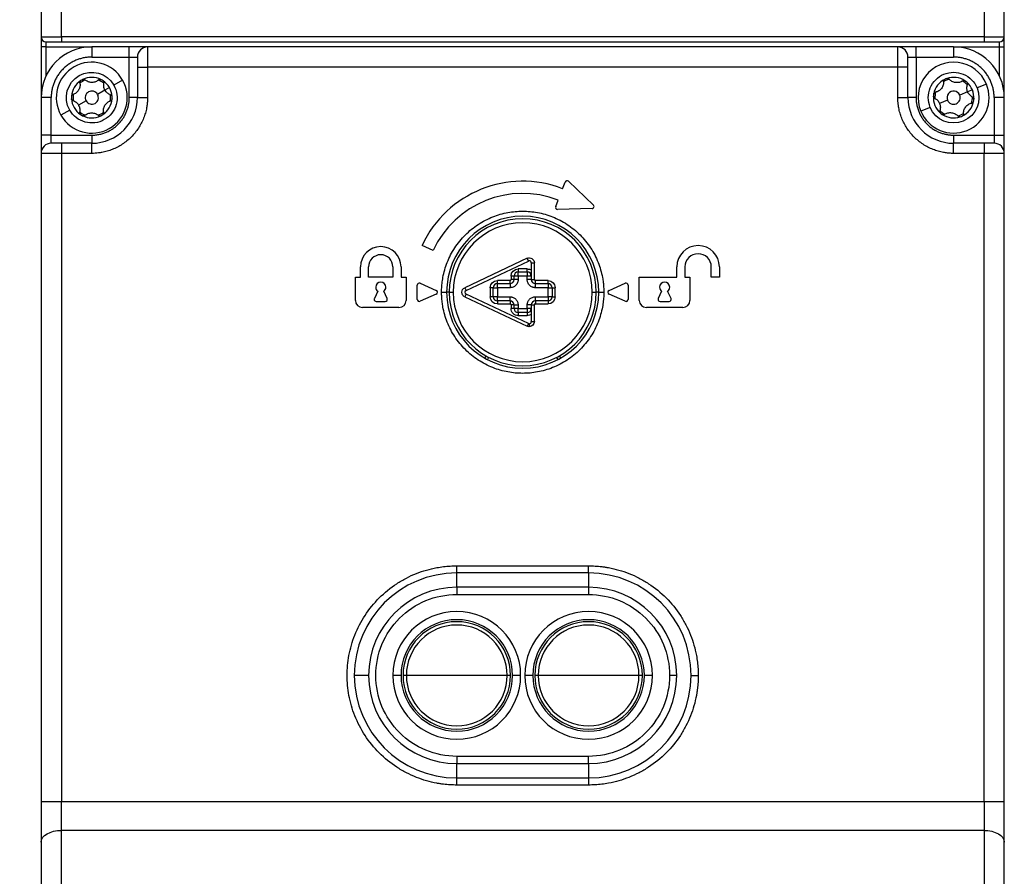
# Model space of a CAD drawing. Header units: millimetres. Extents: x 16 to 683, y 16 to 524.
# Tile 8 of 38: x 101 to 198, y 184 to 269. Entities that reach past the tile are written whole.
import ezdxf

# ---------------------------------------------------------------- set-up
doc = ezdxf.new("R2010")
doc.units = ezdxf.units.MM
doc.header["$LTSCALE"] = 2.5
doc.layers.add('DIMENSIONS', color=140, linetype='Continuous', lineweight=25)
doc.styles.add('SLDTEXTSTYLE0', font='TXT', dxfattribs={"width": 0.7})
doc.dimstyles.new('SLDDIMSTYLE1', dxfattribs={"dimtxt": 5.39502, "dimasz": 8.255, "dimexe": 0, "dimexo": 0.0625, "dimgap": 1.348755, "dimtad": 0, "dimtih": 1, "dimtoh": 1, "dimrnd": 1e-09, "dimzin": 4, "dimdsep": 46, "dimtxsty": 'SLDTEXTSTYLE0', "dimsah": 1, "dimcen": 0.09, "dimadec": 0, "dimazin": 1, "dimtfac": 1, "dimtofl": 0, "dimtmove": 0, "dimatfit": 3, "dimfxl": 0, "dimfrac": 2, "dimtolj": 1, "dimtzin": 12, "dimarcsym": 0})
doc.dimstyles.new('SLDDIMSTYLE2', dxfattribs={"dimtxt": 5.39502, "dimasz": 8.255, "dimexe": 0, "dimexo": 0.0625, "dimgap": 1.348755, "dimtad": 0, "dimtih": 1, "dimtoh": 1, "dimrnd": 1e-09, "dimzin": 12, "dimdsep": 46, "dimtxsty": 'SLDTEXTSTYLE0', "dimsah": 1, "dimcen": 0.09, "dimadec": 0, "dimazin": 3, "dimtfac": 1, "dimtofl": 0, "dimtmove": 0, "dimatfit": 3, "dimfxl": 0, "dimfrac": 2, "dimtolj": 1, "dimtzin": 12, "dimarcsym": 0})

# ---------------------------------------------------------------- blocks, each defined once
blk = doc.blocks.new('_D_1')
at = {"layer": 'DIMENSIONS'}
for p, q in [((101.825, 303.107), (61.7, 303.107)), ((69.637, 303.107), (69.637, 228.984)), ((61.621, 219.201), (59.81, 219.201)), ((59.81, 219.201), (59.81, 210.627)), ((77.653, 219.201), (79.465, 219.201)), ((79.465, 219.201), (79.465, 210.627)), ((59.81, 210.627), (61.621, 210.627)), ((79.465, 210.627), (77.653, 210.627)), ((69.637, 108.107), (69.637, 209.419)), ((110.325, 108.107), (61.7, 108.107))]:
    blk.add_line(p, q, dxfattribs=at)
for points in [[(69.637, 303.107), (68.367, 294.852), (70.907, 294.852)], [(69.637, 108.107), (70.907, 116.362), (68.367, 116.362)]]:
    blk.add_solid(points, dxfattribs=at)
at = {"layer": 'DIMENSIONS', "char_height": 5.2917, "attachment_point": 1, "style": 'SLDTEXTSTYLE0'}
for s, insert in [('195.0', (59.377, 227.23)), ('7.68', (61.621, 217.448))]:
    blk.add_mtext(s, dxfattribs=dict(at, insert=insert))
blk = doc.blocks.new('_D_2')
at = {"layer": 'DIMENSIONS'}
for p, q in [((130.593, 304.607), (36.161, 304.607)), ((44.099, 304.607), (44.099, 228.984)), ((36.083, 219.201), (34.271, 219.201)), ((34.271, 219.201), (34.271, 210.627)), ((52.115, 219.201), (53.926, 219.201)), ((53.926, 219.201), (53.926, 210.627)), ((34.271, 210.627), (36.083, 210.627)), ((53.926, 210.627), (52.115, 210.627)), ((44.099, 98.107), (44.099, 209.419)), ((136.219, 98.107), (36.161, 98.107))]:
    blk.add_line(p, q, dxfattribs=at)
for points in [[(44.099, 304.607), (42.829, 296.352), (45.369, 296.352)], [(44.099, 98.107), (45.369, 106.362), (42.829, 106.362)]]:
    blk.add_solid(points, dxfattribs=at)
at = {"layer": 'DIMENSIONS', "char_height": 5.2917, "attachment_point": 1, "style": 'SLDTEXTSTYLE0'}
for s, insert in [('206.5', (33.839, 227.23)), ('8.13', (36.083, 217.448))]:
    blk.add_mtext(s, dxfattribs=dict(at, insert=insert))

msp = doc.modelspace()

# ---------------------------------------------------------------- linework, layer by layer
for p, q in [((103.000282, 271.606694), (103.000282, 267.106694)), ((105.000282, 267.106694), (105.000282, 271.606694)), ((196.000282, 271.606694), (196.000282, 267.106694)), ((198.000282, 267.106694), (198.000282, 271.606694)), ((103.000282, 267.106694), (105.000282, 267.106694)), ((105.000282, 267.106694), (105.000282, 266.606694)), ((196.000282, 267.106694), (105.000282, 267.106694)), ((196.000282, 267.106694), (196.000282, 266.606694)), ((196.000282, 267.106694), (198.000282, 267.106694)), ((103.500282, 266.106694), (103.000282, 266.106694)), ((103.000282, 266.106694), (103.000282, 261.106694)), ((103.500282, 266.106694), (103.500282, 266.606694)), ((103.500282, 266.106694), (108.000282, 266.106694)), ((103.500282, 263.286143), (103.500282, 266.106694)), ((105.000282, 266.606694), (196.000282, 266.606694)), ((108.000282, 266.106694), (108.000282, 265.106694)), ((111.700282, 266.106694), (108.000282, 266.106694)), ((111.700282, 265.106694), (111.700282, 266.106694)), ((113.500282, 266.106694), (113.500282, 264.106694)), ((187.500282, 266.106694), (113.500282, 266.106694)), ((187.500282, 264.106694), (187.500282, 266.106694)), ((189.300282, 265.106694), (189.300282, 266.106694)), ((193.000282, 266.106694), (189.300282, 266.106694)), ((193.000282, 266.106694), (193.000282, 265.106694)), ((193.000282, 266.106694), (197.500282, 266.106694)), ((197.500282, 266.606694), (197.500282, 266.106694)), ((197.500282, 266.106694), (198.000282, 266.106694)), ((197.500282, 266.106694), (197.500282, 263.286143)), ((198.000282, 261.106694), (198.000282, 266.106694)), ((108.000282, 265.106694), (111.700282, 265.106694)), ((111.700282, 265.106694), (112.500282, 265.106694)), ((111.700282, 261.106694), (111.700282, 265.106694)), ((188.500282, 265.106694), (189.300282, 265.106694)), ((189.300282, 265.106694), (189.300282, 261.106694)), ((189.300282, 265.106694), (193.000282, 265.106694)), ((112.500282, 264.106694), (112.500282, 261.106694)), ((112.500282, 264.106694), (113.500282, 264.106694)), ((113.500282, 264.106694), (113.500282, 261.106694)), ((187.500282, 264.106694), (113.500282, 264.106694)), ((187.500282, 261.106694), (187.500282, 264.106694)), ((188.500282, 264.106694), (187.500282, 264.106694)), ((188.500282, 261.106694), (188.500282, 264.106694)), ((111.042179, 262.837838), (110.173065, 262.343225)), ((196.23333, 262.447365), (195.309602, 262.064316)), ((109.303952, 261.848613), (108.565205, 261.428192)), ((109.738509, 262.095919), (109.303952, 261.848613)), ((194.385874, 261.681267), (193.600705, 261.355675)), ((194.847738, 261.872792), (194.385874, 261.681267)), ((104.000282, 261.106694), (103.000282, 261.106694)), ((103.000282, 261.106694), (103.000282, 257.406694)), ((104.000282, 257.406694), (104.000282, 261.106694)), ((107.435358, 260.785195), (106.696611, 260.364774)), ((112.500282, 261.106694), (111.700282, 261.106694)), ((112.500282, 261.106694), (113.500282, 261.106694)), ((187.500282, 261.106694), (188.500282, 261.106694)), ((189.300282, 261.106694), (188.500282, 261.106694)), ((192.399858, 260.857712), (191.61469, 260.53212)), ((197.000282, 261.106694), (197.000282, 257.406694)), ((198.000282, 261.106694), (197.000282, 261.106694)), ((198.000282, 257.406694), (198.000282, 261.106694)), ((105.827498, 259.870162), (104.958384, 259.375549)), ((190.690962, 260.149071), (189.767234, 259.766022)), ((104.000282, 257.406694), (103.000282, 257.406694)), ((104.000282, 256.606694), (104.000282, 257.406694)), ((104.000282, 257.406694), (108.000282, 257.406694)), ((108.000282, 257.406694), (108.000282, 256.606694)), ((193.000282, 257.406694), (193.000282, 256.606694)), ((193.000282, 257.406694), (197.000282, 257.406694)), ((197.000282, 257.406694), (197.000282, 256.606694)), ((197.000282, 257.406694), (198.000282, 257.406694)), ((105.000282, 256.606694), (105.000282, 255.606694)), ((108.000282, 256.606694), (105.000282, 256.606694)), ((108.000282, 255.606694), (108.000282, 256.606694)), ((196.000282, 256.606694), (193.000282, 256.606694)), ((193.000282, 255.606694), (193.000282, 256.606694)), ((196.000282, 256.606694), (196.000282, 255.606694)), ((105.000282, 255.606694), (103.000282, 255.606694)), ((103.000282, 255.606694), (103.000282, 191.683188)), ((105.000282, 255.606694), (105.000282, 191.683188)), ((108.000282, 255.606694), (105.000282, 255.606694)), ((196.000282, 255.606694), (193.000282, 255.606694)), ((196.000282, 191.683188), (196.000282, 255.606694)), ((198.000282, 255.606694), (196.000282, 255.606694)), ((198.000282, 191.683188), (198.000282, 255.606694)), ((154.436666, 252.124687), (154.688307, 252.777892)), ((155.012781, 252.850904), (157.474119, 250.509566)), ((153.75364, 250.351701), (154.005281, 251.004906)), ((157.34127, 250.164719), (153.945266, 250.079866)), ((141.663781, 246.027222), (140.576211, 246.534364)), ((150.937029, 245.258936), (144.787029, 242.358936)), ((144.914981, 242.087591), (151.064981, 244.987591)), ((151.064981, 244.987591), (150.937029, 245.258936)), ((151.350282, 244.806694), (151.350282, 243.156694)), ((151.350282, 244.806694), (151.650282, 244.806694)), ((151.650282, 243.156694), (151.650282, 244.806694)), ((134.500282, 243.406694), (134.500282, 244.406694)), ((135.300282, 243.406694), (135.300282, 244.406694)), ((137.700282, 244.406694), (137.700282, 243.406694)), ((138.500282, 244.406694), (138.500282, 243.406694)), ((150.950282, 244.206694), (150.050282, 244.206694)), ((150.050282, 244.206694), (150.050282, 243.906694)), ((150.050282, 243.906694), (150.950282, 243.906694)), ((150.050282, 243.506694), (150.050282, 243.906694)), ((150.950282, 243.906694), (150.950282, 244.206694)), ((150.950282, 243.906694), (150.950282, 243.506694)), ((165.700282, 243.406694), (165.700282, 244.406694)), ((166.500282, 244.406694), (166.500282, 243.406694)), ((169.100282, 243.406694), (169.100282, 244.406694)), ((169.900282, 244.406694), (169.900282, 243.406694)), ((134.000282, 241.106694), (134.000282, 243.406694)), ((134.000282, 243.406694), (134.500282, 243.406694)), ((137.700282, 243.406694), (135.300282, 243.406694)), ((138.500282, 243.406694), (139.000282, 243.406694)), ((139.000282, 243.406694), (139.000282, 241.106694)), ((140.380445, 242.789925), (141.980445, 242.089925)), ((149.250282, 243.056694), (148.000282, 243.056694)), ((148.000282, 242.756694), (148.000282, 243.056694)), ((149.250282, 242.756694), (149.250282, 243.056694)), ((149.350282, 243.506694), (149.350282, 243.156694)), ((149.650282, 243.506694), (149.350282, 243.506694)), ((149.650282, 243.156694), (149.350282, 243.156694)), ((149.650282, 243.156694), (149.650282, 243.506694)), ((150.050282, 243.506694), (149.650282, 243.506694)), ((150.050282, 243.156694), (149.650282, 243.156694)), ((150.050282, 243.506694), (150.050282, 243.156694)), ((150.950282, 243.506694), (150.050282, 243.506694)), ((150.950282, 243.156694), (150.950282, 243.506694)), ((151.350282, 243.506694), (150.950282, 243.506694)), ((151.350282, 243.156694), (150.950282, 243.156694)), ((151.350282, 243.156694), (151.650282, 243.156694)), ((153.000282, 243.056694), (151.750282, 243.056694)), ((151.750282, 242.756694), (151.750282, 243.056694)), ((153.000282, 242.756694), (153.000282, 243.056694)), ((159.020118, 242.089925), (160.620118, 242.789925)), ((162.000282, 243.406694), (165.700282, 243.406694)), ((162.000282, 241.106694), (162.000282, 243.406694)), ((166.500282, 243.406694), (167.000282, 243.406694)), ((167.000282, 243.406694), (167.000282, 241.106694)), ((169.900282, 243.406694), (169.100282, 243.406694)), ((136.20204, 242.005381), (135.86902, 241.291217)), ((137.131543, 241.291217), (136.798523, 242.005381)), ((140.100282, 241.206694), (140.100282, 242.606694)), ((142.500282, 241.906694), (143.000282, 241.906694)), ((143.250282, 241.906694), (143.000282, 241.906694)), ((143.250282, 241.906694), (143.650282, 241.906694)), ((144.787029, 242.358936), (144.914981, 242.087591)), ((147.300282, 242.356694), (147.300282, 241.456694)), ((147.600282, 242.356694), (147.300282, 242.356694)), ((147.600282, 241.456694), (147.600282, 242.356694)), ((147.600282, 242.356694), (148.000282, 242.356694)), ((148.000282, 242.756694), (149.250282, 242.756694)), ((148.000282, 242.356694), (148.000282, 242.756694)), ((149.250282, 242.356694), (148.000282, 242.356694)), ((148.000282, 242.356694), (148.000282, 241.456694)), ((149.250282, 242.756694), (149.250282, 242.356694)), ((151.750282, 242.756694), (153.000282, 242.756694)), ((151.750282, 242.356694), (151.750282, 242.756694)), ((153.000282, 242.356694), (151.750282, 242.356694)), ((153.000282, 242.756694), (153.000282, 242.356694)), ((153.000282, 241.456694), (153.000282, 242.356694)), ((153.000282, 242.356694), (153.400282, 242.356694)), ((153.400282, 242.356694), (153.400282, 241.456694)), ((153.400282, 242.356694), (153.700282, 242.356694)), ((153.700282, 241.456694), (153.700282, 242.356694)), ((157.350282, 241.906694), (157.750282, 241.906694)), ((158.000282, 241.906694), (157.750282, 241.906694)), ((158.000282, 241.906694), (158.500282, 241.906694)), ((160.900282, 242.606694), (160.900282, 241.206694)), ((164.20204, 242.005381), (163.86902, 241.291217)), ((165.131543, 241.291217), (164.798523, 242.005381)), ((136.050282, 241.006694), (136.950282, 241.006694)), ((141.980445, 241.723462), (140.380445, 241.023462)), ((144.914981, 241.725797), (144.787029, 241.454451)), ((144.787029, 241.454451), (150.937029, 238.554451)), ((151.064981, 238.825797), (144.914981, 241.725797)), ((147.600282, 241.456694), (147.300282, 241.456694)), ((148.000282, 241.456694), (147.600282, 241.456694)), ((148.000282, 241.056694), (148.000282, 241.456694)), ((148.000282, 241.456694), (149.250282, 241.456694)), ((149.250282, 241.056694), (148.000282, 241.056694)), ((148.000282, 241.056694), (148.000282, 240.756694)), ((149.250282, 241.056694), (149.250282, 241.456694)), ((149.250282, 241.056694), (149.250282, 240.756694)), ((151.750282, 241.056694), (151.750282, 241.456694)), ((151.750282, 241.456694), (153.000282, 241.456694)), ((151.750282, 241.056694), (151.750282, 240.756694)), ((153.000282, 241.056694), (151.750282, 241.056694)), ((153.000282, 241.456694), (153.000282, 241.056694)), ((153.400282, 241.456694), (153.000282, 241.456694)), ((153.000282, 241.056694), (153.000282, 240.756694)), ((153.400282, 241.456694), (153.700282, 241.456694)), ((160.620118, 241.023462), (159.020118, 241.723462)), ((164.050282, 241.006694), (164.950282, 241.006694)), ((138.300282, 240.406694), (134.700282, 240.406694)), ((148.000282, 240.756694), (149.250282, 240.756694)), ((149.350282, 240.656694), (149.350282, 240.306694)), ((149.650282, 240.656694), (149.350282, 240.656694)), ((149.650282, 240.306694), (149.350282, 240.306694)), ((149.650282, 240.306694), (149.650282, 240.656694)), ((149.650282, 240.656694), (150.050282, 240.656694)), ((150.050282, 240.306694), (149.650282, 240.306694)), ((150.050282, 240.656694), (150.050282, 240.306694)), ((150.050282, 239.906694), (150.050282, 240.306694)), ((150.050282, 240.306694), (150.950282, 240.306694)), ((150.950282, 239.906694), (150.050282, 239.906694)), ((150.050282, 239.906694), (150.050282, 239.606694)), ((151.350282, 240.656694), (150.950282, 240.656694)), ((150.950282, 240.306694), (150.950282, 240.656694)), ((151.350282, 240.306694), (150.950282, 240.306694)), ((150.950282, 240.306694), (150.950282, 239.906694)), ((150.950282, 239.906694), (150.950282, 239.606694)), ((151.350282, 240.656694), (151.350282, 239.006694)), ((151.350282, 240.656694), (151.650282, 240.656694)), ((151.650282, 239.006694), (151.650282, 240.656694)), ((151.750282, 240.756694), (153.000282, 240.756694)), ((166.300282, 240.406694), (162.700282, 240.406694)), ((150.050282, 239.606694), (150.950282, 239.606694)), ((151.350282, 239.006694), (151.650282, 239.006694)), ((151.064981, 238.825797), (150.937029, 238.554451)), ((151.150282, 238.806694), (151.150282, 238.506694)), ((146.875282, 235.628009), (146.750282, 235.411503)), ((147.138194, 235.483387), (147.01309, 235.266701)), ((153.987473, 235.266701), (153.862369, 235.483387)), ((154.250282, 235.411503), (154.125282, 235.628009)), ((144.000282, 214.2138), (144.000282, 214.920907)), ((144.000282, 214.920907), (157.000282, 214.920907)), ((157.000282, 214.2138), (157.000282, 214.920907)), ((144.000282, 212.799587), (144.000282, 214.2138)), ((157.000282, 214.2138), (144.000282, 214.2138)), ((157.000282, 214.2138), (157.000282, 212.799587)), ((157.000282, 212.799587), (144.000282, 212.799587)), ((144.000282, 212.799587), (144.000282, 212.09248)), ((157.000282, 212.799587), (157.000282, 212.09248)), ((144.000282, 212.09248), (157.000282, 212.09248)), ((135.307388, 204.106694), (133.893175, 204.106694)), ((138.500282, 204.106694), (137.700282, 204.106694)), ((139.029402, 204.106694), (138.700282, 204.106694)), ((144.000282, 204.106694), (139.029402, 204.106694)), ((148.971161, 204.106694), (144.000282, 204.106694)), ((149.300282, 204.106694), (148.971161, 204.106694)), ((150.300282, 204.106694), (149.500282, 204.106694)), ((151.500282, 204.106694), (150.700282, 204.106694)), ((152.029402, 204.106694), (151.700282, 204.106694)), ((157.000282, 204.106694), (152.029402, 204.106694)), ((161.971161, 204.106694), (157.000282, 204.106694)), ((162.300282, 204.106694), (161.971161, 204.106694)), ((163.300282, 204.106694), (162.500282, 204.106694)), ((165.693175, 204.106694), (164.986068, 204.106694)), ((167.107388, 204.106694), (167.814495, 204.106694)), ((157.000282, 196.120907), (144.000282, 196.120907)), ((144.000282, 196.120907), (144.000282, 195.4138)), ((144.000282, 195.4138), (157.000282, 195.4138)), ((144.000282, 193.999587), (144.000282, 195.4138)), ((157.000282, 195.4138), (157.000282, 196.120907)), ((157.000282, 195.4138), (157.000282, 193.999587)), ((144.000282, 193.999587), (157.000282, 193.999587)), ((144.000282, 193.29248), (144.000282, 193.999587)), ((157.000282, 193.29248), (144.000282, 193.29248)), ((157.000282, 193.999587), (157.000282, 193.29248)), ((103.000282, 191.683188), (105.000282, 191.683188)), ((105.000282, 188.815305), (105.000282, 191.683188)), ((105.000282, 191.683188), (196.000282, 191.683188)), ((196.000282, 191.683188), (196.000282, 188.815305)), ((196.000282, 191.683188), (198.000282, 191.683188)), ((105.000282, 180.686972), (105.000282, 188.815305)), ((196.000282, 188.815305), (105.000282, 188.815305)), ((196.000282, 188.815305), (196.000282, 180.686972)), ((103.000282, 187.668152), (103.000282, 179.539819)), ((198.000282, 179.539819), (198.000282, 187.668152))]:
    msp.add_line(p, q)
at = {"flags": 128}
for points in [[(103.000282, 187.668152), (103.038711, 187.891951), (103.152523, 188.107149), (103.337342, 188.305476), (103.586068, 188.479312), (103.889141, 188.621975), (104.234915, 188.727984), (104.610101, 188.793263), (105.000282, 188.815305)], [(196.000282, 188.815305), (196.390462, 188.793263), (196.765649, 188.727984), (197.111422, 188.621975), (197.414495, 188.479312), (197.663221, 188.305476), (197.848041, 188.107149), (197.961852, 187.891951), (198.000282, 187.668152)]]:
    msp.add_lwpolyline(points, dxfattribs=at)
for centre, radius, start, end in [((103.500282, 267.106694), 0.5, 180, 270), ((197.500282, 267.106694), 0.5, 270, 0), ((108.000282, 261.106694), 5, 90, 180), ((113.500282, 265.106694), 1, 90, 180), ((187.500282, 265.106694), 1, 0, 90), ((193.000282, 261.106694), 5, 0, 90), ((108.000282, 261.106694), 3.5, 29.64421828, 209.64421828), ((193.000282, 261.106694), 3.5, 22.52267359, 202.52267359), ((108.000282, 261.106694), 3.5, 209.64421828, 29.64421828), ((108.000282, 261.106694), 2, 123.08137766, 176.20705891), ((108.000282, 261.106694), 1.85, 109.99722518, 129.29121139), ((108.000282, 261.106694), 2, 116.20705891, 123.08137766), ((108.000282, 261.106694), 2, 63.08137766, 116.20705891), ((108.000282, 261.106694), 1.85, 49.99722518, 69.29121139), ((108.000282, 261.106694), 2, 56.20705891, 63.08137766), ((108.000282, 261.106694), 2, 29.64421828, 56.20705891), ((193.000282, 261.106694), 3.5, 202.52267359, 22.52267359), ((193.000282, 261.106694), 2, 115.95983296, 169.08551421), ((193.000282, 261.106694), 1.85, 102.87568048, 122.16966669), ((193.000282, 261.106694), 2, 109.08551421, 115.95983296), ((193.000282, 261.106694), 2, 55.95983296, 109.08551421), ((193.000282, 261.106694), 1.85, 42.87568048, 62.16966669), ((193.000282, 261.106694), 2, 49.08551421, 55.95983296), ((193.000282, 261.106694), 2, 22.52267359, 49.08551421), ((108.000282, 261.106694), 2, 176.20705891, 183.08137766), ((108.000282, 261.106694), 1.85, 169.99722518, 189.29121139), ((108.000282, 261.106694), 0.65, 29.64421828, 209.64421828), ((108.000282, 261.106694), 0.65, 209.64421828, 29.64421828), ((108.000282, 261.106694), 2, 3.08137766, 29.64421828), ((108.000282, 261.106694), 1.85, 349.99722518, 9.29121139), ((193.000282, 261.106694), 2, 175.95983296, 229.08551421), ((193.000282, 261.106694), 2, 169.08551421, 175.95983296), ((193.000282, 261.106694), 1.85, 162.87568048, 182.16966669), ((193.000282, 261.106694), 0.65, 22.52267359, 202.52267359), ((193.000282, 261.106694), 0.65, 202.52267359, 22.52267359), ((193.000282, 261.106694), 2, 355.95983296, 22.52267359), ((108.000282, 261.106694), 2, 183.08137766, 236.20705891), ((108.000282, 261.106694), 4.5, 270, 0), ((108.000282, 261.106694), 2, 303.08137766, 356.20705891), ((108.000282, 261.106694), 2, 356.20705891, 3.08137766), ((193.000282, 261.106694), 4.5, 180, 270), ((193.000282, 261.106694), 2, 295.95983296, 349.08551421), ((193.000282, 261.106694), 1.85, 342.87568048, 2.16966669), ((193.000282, 261.106694), 2, 349.08551421, 355.95983296), ((108.000282, 261.106694), 1.85, 229.99722518, 249.29121139), ((108.000282, 261.106694), 2, 236.20705891, 243.08137766), ((108.000282, 261.106694), 2, 243.08137766, 296.20705891), ((108.000282, 261.106694), 1.85, 289.99722518, 309.29121139), ((108.000282, 261.106694), 2, 296.20705891, 303.08137766), ((193.000282, 261.106694), 1.85, 222.87568048, 242.16966669), ((193.000282, 261.106694), 2, 229.08551421, 235.95983296), ((193.000282, 261.106694), 2, 235.95983296, 289.08551421), ((193.000282, 261.106694), 1.85, 282.87568048, 302.16966669), ((193.000282, 261.106694), 2, 289.08551421, 295.95983296), ((104.000282, 255.606694), 1, 90, 180), ((197.000282, 255.606694), 1, 0, 90), ((150.500282, 241.906694), 10.95, 68.9312977, 155), ((154.874937, 252.705994), 0.2, 46.4312977, 158.9312977), ((150.500282, 241.906694), 9.75, 68.9312977, 155), ((153.94027, 250.279804), 0.2, 158.9312977, 271.4312977), ((157.336274, 250.364657), 0.2, 271.4312977, 0), ((157.336274, 250.364657), 0.2, 0, 46.4312977), ((150.500282, 241.906694), 7.5, 0, 180), ((150.500282, 241.906694), 7.25, 0, 180), ((150.500282, 241.906694), 6.85, 0, 180), ((136.500282, 244.406694), 2, 0, 180), ((167.800282, 244.406694), 2.1, 0, 180), ((167.800282, 244.406694), 1.3, 0, 180), ((136.500282, 244.406694), 1.2, 0, 180), ((151.150282, 244.806694), 0.2, 90, 115.24597356), ((151.150282, 244.806694), 0.2, 0, 90), ((150.050282, 243.506694), 0.4, 90, 180), ((150.950282, 243.506694), 0.4, 0, 90), ((136.500282, 242.406694), 0.5, 0, 180), ((140.300282, 242.606694), 0.2, 66.37062227, 180), ((149.250282, 243.156694), 0.4, 270, 0), ((151.750282, 243.156694), 0.4, 180, 270), ((160.700282, 242.606694), 0.2, 0, 113.62937773), ((164.500282, 242.406694), 0.5, 0, 180), ((136.500282, 242.406694), 0.5, 180, 233.38155975), ((136.500282, 242.406694), 0.5, 306.61844025, 0), ((141.900282, 241.906694), 0.2, 0, 66.37062227), ((141.900282, 241.906694), 0.2, 293.62937773, 0), ((150.500282, 241.906694), 7.5, 180, 0), ((150.500282, 241.906694), 7.25, 180, 0), ((150.500282, 241.906694), 6.85, 180, 0), ((145.000282, 241.906694), 0.2, 115.24597356, 244.75402644), ((148.000282, 242.356694), 0.4, 90, 180), ((153.000282, 242.356694), 0.4, 0, 90), ((159.100282, 241.906694), 0.2, 113.62937773, 246.37062227), ((164.500282, 242.406694), 0.5, 180, 233.38155975), ((164.500282, 242.406694), 0.5, 306.61844025, 0), ((134.700282, 241.106694), 0.7, 180, 270), ((136.050282, 241.206694), 0.2, 155, 180), ((136.050282, 241.206694), 0.2, 180, 270), ((136.950282, 241.206694), 0.2, 270, 25), ((138.300282, 241.106694), 0.7, 270, 0), ((140.300282, 241.206694), 0.2, 180, 293.62937773), ((148.000282, 241.456694), 0.4, 180, 270), ((149.250282, 240.656694), 0.4, 0, 90), ((151.750282, 240.656694), 0.4, 90, 180), ((153.000282, 241.456694), 0.4, 270, 0), ((160.700282, 241.206694), 0.2, 246.37062227, 0), ((162.700282, 241.106694), 0.7, 180, 270), ((164.050282, 241.206694), 0.2, 155, 180), ((164.050282, 241.206694), 0.2, 180, 270), ((164.950282, 241.206694), 0.2, 270, 25), ((166.300282, 241.106694), 0.7, 270, 0), ((150.050282, 240.306694), 0.4, 180, 270), ((150.950282, 240.306694), 0.4, 270, 0), ((151.150282, 239.006694), 0.2, 270, 0), ((151.150282, 239.006694), 0.2, 244.75402644, 270), ((144.000282, 204.106694), 10.107107, 90, 180), ((157.000282, 204.106694), 10.107107, 0, 90), ((144.000282, 204.106694), 8.692893, 90, 180), ((157.000282, 204.106694), 8.692893, 0, 90), ((144.000282, 204.106694), 6.3, 0, 180), ((157.000282, 204.106694), 6.3, 0, 180), ((144.000282, 204.106694), 5.5, 0, 180), ((144.000282, 204.106694), 5.3, 0, 180), ((144.000282, 204.106694), 4.970879, 0, 180), ((157.000282, 204.106694), 5.5, 0, 180), ((157.000282, 204.106694), 5.3, 0, 180), ((157.000282, 204.106694), 4.970879, 0, 180), ((144.000282, 204.106694), 10.107107, 180, 270), ((144.000282, 204.106694), 8.692893, 180, 270), ((144.000282, 204.106694), 6.3, 180, 0), ((144.000282, 204.106694), 5.5, 180, 0), ((144.000282, 204.106694), 5.3, 180, 0), ((144.000282, 204.106694), 4.970879, 180, 0), ((157.000282, 204.106694), 6.3, 180, 0), ((157.000282, 204.106694), 5.5, 180, 0), ((157.000282, 204.106694), 5.3, 180, 0), ((157.000282, 204.106694), 4.970879, 180, 0), ((157.000282, 204.106694), 8.692893, 270, 0), ((157.000282, 204.106694), 10.107107, 270, 0)]:
    msp.add_arc(centre, radius, start, end)
for points in [[(103.000282, 267.106694), (103.000282, 267.106694), (103.000282, 266.658609), (103.000282, 266.106694)], [(198.000282, 266.106694), (198.000282, 266.658609), (198.000282, 267.106694), (198.000282, 267.106694)], [(103.500282, 266.606694), (103.500282, 266.606694), (104.172409, 266.606694), (105.000282, 266.606694)], [(189.300282, 266.106694), (188.306835, 266.106694), (187.500282, 266.106694), (187.500282, 266.106694)], [(196.000282, 266.606694), (196.828154, 266.606694), (197.500282, 266.606694), (197.500282, 266.606694)], [(112.500282, 265.106694), (112.500282, 265.106694), (112.500282, 264.658609), (112.500282, 264.106694)], [(188.500282, 264.106694), (188.500282, 264.658609), (188.500282, 265.106694), (188.500282, 265.106694)], [(109.112668, 262.7688), (109.138726, 262.75136), (109.160059, 262.728209), (109.175252, 262.701512)], [(109.175252, 262.701512), (109.200602, 262.656968), (109.20701, 262.605927), (109.196702, 262.559362)], [(194.310145, 262.618069), (194.333841, 262.597534), (194.352138, 262.571917), (194.363905, 262.543542)], [(194.363905, 262.543542), (194.383536, 262.496199), (194.383568, 262.444757), (194.367566, 262.399829)], [(109.860244, 261.393414), (109.905674, 261.378451), (109.946063, 261.347075), (109.971502, 261.302374)], [(109.971502, 261.302374), (109.98669, 261.275686), (109.995705, 261.245506), (109.99739, 261.214202)], [(194.881441, 261.160614), (194.924665, 261.140134), (194.960853, 261.103993), (194.980554, 261.056483)], [(194.980554, 261.056483), (194.992316, 261.028118), (194.99752, 260.997054), (194.995311, 260.965782)], [(103.000282, 257.406694), (103.000282, 256.413247), (103.000282, 255.606694), (103.000282, 255.606694)], [(197.000282, 256.606694), (197.000282, 256.606694), (196.552197, 256.606694), (196.000282, 256.606694)], [(149.350282, 243.506694), (149.350282, 243.893034), (149.663941, 244.206694), (150.050282, 244.206694)], [(150.950282, 244.206694), (151.093306, 244.206694), (151.232908, 244.162878), (151.350282, 244.08115)], [(149.250282, 243.056694), (149.305473, 243.056694), (149.350282, 243.101502), (149.350282, 243.156694)], [(151.650282, 243.156694), (151.650282, 243.101502), (151.69509, 243.056694), (151.750282, 243.056694)], [(148.000282, 240.756694), (147.613941, 240.756694), (147.300282, 241.070353), (147.300282, 241.456694)], [(153.700282, 241.456694), (153.700282, 241.070353), (153.386622, 240.756694), (153.000282, 240.756694)], [(151.350282, 239.732237), (151.232908, 239.650509), (151.093306, 239.606694), (150.950282, 239.606694)], [(151.650282, 239.006694), (151.650282, 238.730736), (151.426239, 238.506694), (151.150282, 238.506694)], [(151.150282, 238.506694), (151.076548, 238.506694), (151.00372, 238.523003), (150.937029, 238.554451)], [(103.000282, 191.683188), (103.000282, 190.246682), (103.000282, 188.844869), (103.000282, 187.668152)], [(198.000282, 187.668152), (198.000282, 188.844869), (198.000282, 190.246682), (198.000282, 191.683188)]]:
    msp.add_open_spline(points, degree=3)
for points, knots in [([(113.500282, 266.106694), (113.500282, 266.106694), (113.31063, 266.106694), (112.635518, 266.106694), (112.177658, 266.106694), (111.700282, 266.106694)], [0, 0, 0, 0, 0.5, 0.5, 1, 1, 1, 1]), ([(108.000282, 265.106694), (107.936976, 265.105856), (107.810781, 265.104185), (107.622381, 265.090542), (107.435636, 265.068721), (107.250549, 265.037938), (107.067123, 264.998402), (106.885362, 264.950063), (106.705267, 264.892917), (106.460528, 264.802554), (106.157169, 264.664559), (105.805422, 264.458981), (105.473752, 264.217071), (105.166998, 263.940231), (104.890016, 263.633364), (104.648196, 263.301852), (104.44247, 262.949957), (104.278519, 262.589357), (104.152747, 262.223859), (104.065005, 261.857512), (104.010256, 261.484334), (104.003617, 261.232958), (104.000282, 261.106694)], [0, 0, 0, 0, 0.0302321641, 0.0602656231, 0.0901667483, 0.120002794, 0.149841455, 0.1797504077, 0.2097968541, 0.2400470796, 0.3043172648, 0.3686712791, 0.4343090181, 0.5000323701, 0.5656701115, 0.6313934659, 0.6956636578, 0.7600176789, 0.8202677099, 0.8799880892, 0.9397189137, 1, 1, 1, 1]), ([(197.000282, 261.106694), (196.999444, 261.169999), (196.997773, 261.296194), (196.98413, 261.484595), (196.962309, 261.67134), (196.931526, 261.856426), (196.89199, 262.039852), (196.843651, 262.221613), (196.786505, 262.401708), (196.696142, 262.646448), (196.558147, 262.949807), (196.352569, 263.301554), (196.110659, 263.633223), (195.833819, 263.939977), (195.526952, 264.216959), (195.19544, 264.458779), (194.843546, 264.664505), (194.482945, 264.828457), (194.117447, 264.954228), (193.7511, 265.04197), (193.377922, 265.096719), (193.126546, 265.103359), (193.000282, 265.106694)], [0, 0, 0, 0, 0.030232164, 0.060265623, 0.090166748, 0.120002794, 0.149841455, 0.179750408, 0.209796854, 0.24004708, 0.304317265, 0.368671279, 0.434309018, 0.50003237, 0.565670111, 0.631393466, 0.695663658, 0.760017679, 0.82026771, 0.879988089, 0.939718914, 1, 1, 1, 1]), ([(105.827498, 259.870162), (105.145037, 261.069354), (105.564558, 262.597017), (107.962942, 263.961938), (109.490605, 263.542417), (110.173065, 262.343225)], [0, 0, 0, 0, 0.5, 0.5, 1, 1, 1, 1]), ([(190.690962, 260.149071), (190.436991, 260.761523), (190.436719, 261.449835), (190.94369, 262.675141), (191.430207, 263.162044), (192.655112, 263.669984), (193.343423, 263.670256), (194.568729, 263.163286), (195.055632, 262.676769), (195.309602, 262.064316)], [0, 0, 0, 0, 0.25, 0.25, 0.5, 0.5, 0.75, 0.75, 1, 1, 1, 1]), ([(110.173065, 262.343225), (110.501005, 261.766984), (110.586608, 261.084016), (110.235455, 259.805311), (109.813055, 259.261849), (108.660572, 258.605971), (107.977604, 258.520367), (106.698899, 258.87152), (106.155437, 259.29392), (105.827498, 259.870162)], [0, 0, 0, 0, 0.25, 0.25, 0.5, 0.5, 0.75, 0.75, 1, 1, 1, 1]), ([(106.821994, 262.574108), (106.845916, 262.459307), (106.850085, 262.339846), (106.812814, 262.096992), (106.770232, 261.974754), (106.642453, 261.756162), (106.556801, 261.658988), (106.36284, 261.506997), (106.255949, 261.451818), (106.144024, 261.41649)], [0, 0, 0, 0, 0.25, 0.25, 0.5, 0.5, 0.75, 0.75, 1, 1, 1, 1]), ([(106.821994, 262.574108), (106.814203, 262.611494), (106.81718, 262.651593), (106.846583, 262.725715), (106.873499, 262.759605), (106.908622, 262.782486)], [0, 0, 0, 0, 0.5, 0.5, 1, 1, 1, 1]), ([(107.117049, 262.901101), (107.154596, 262.919583), (107.196738, 262.925513), (107.276502, 262.912896), (107.312309, 262.894924), (107.340444, 262.869158)], [0, 0, 0, 0, 0.5, 0.5, 1, 1, 1, 1]), ([(108.681956, 262.860828), (108.594496, 262.782711), (108.493124, 262.71937), (108.264172, 262.63022), (108.137019, 262.605978), (107.883824, 262.607341), (107.756843, 262.632931), (107.528234, 262.724912), (107.427002, 262.789892), (107.340444, 262.869158)], [0, 0, 0, 0, 0.25, 0.25, 0.5, 0.5, 0.75, 0.75, 1, 1, 1, 1]), ([(108.681956, 262.860828), (108.710438, 262.886268), (108.746652, 262.90374), (108.825547, 262.915336), (108.868354, 262.908972), (108.905731, 262.889994)], [0, 0, 0, 0, 0.5, 0.5, 1, 1, 1, 1]), ([(109.303952, 261.848613), (109.24029, 261.960477), (109.200064, 262.082026), (109.165794, 262.32421), (109.171366, 262.44491), (109.196702, 262.559362)], [0, 0, 0, 0, 0.5, 0.5, 1, 1, 1, 1]), ([(192.013006, 262.708865), (192.022511, 262.591984), (192.011838, 262.472928), (191.944747, 262.236569), (191.887339, 262.120552), (191.733446, 261.919488), (191.636408, 261.833682), (191.4251, 261.70691), (191.312192, 261.665408), (191.196751, 261.644229)], [0, 0, 0, 0, 0.25, 0.25, 0.5, 0.5, 0.75, 0.75, 1, 1, 1, 1]), ([(192.013006, 262.708865), (192.009911, 262.746929), (192.017835, 262.786349), (192.056201, 262.856255), (192.087111, 262.886546), (192.1248, 262.904896)], [0, 0, 0, 0, 0.5, 0.5, 1, 1, 1, 1]), ([(192.346324, 262.996757), (192.385872, 263.01044), (192.428424, 263.011101), (192.506009, 262.988692), (192.539311, 262.966419), (192.564036, 262.937364)], [0, 0, 0, 0, 0.5, 0.5, 1, 1, 1, 1]), ([(193.894165, 262.762785), (193.797696, 262.696113), (193.689253, 262.645828), (193.451015, 262.585751), (193.321838, 262.57746), (193.070764, 262.610202), (192.947935, 262.651337), (192.732494, 262.77095), (192.640098, 262.847979), (192.564036, 262.937364)], [0, 0, 0, 0, 0.25, 0.25, 0.5, 0.5, 0.75, 0.75, 1, 1, 1, 1]), ([(193.894165, 262.762785), (193.925581, 262.784498), (193.963683, 262.797345), (194.043406, 262.799072), (194.085094, 262.787449), (194.11983, 262.763984)], [0, 0, 0, 0, 0.5, 0.5, 1, 1, 1, 1]), ([(194.385874, 261.681267), (194.336571, 261.800161), (194.311725, 261.925759), (194.307744, 262.170324), (194.328236, 262.289401), (194.367566, 262.399829)], [0, 0, 0, 0, 0.5, 0.5, 1, 1, 1, 1]), ([(106.004662, 261.238995), (106.007431, 261.280753), (106.023366, 261.320214), (106.074175, 261.382983), (106.107642, 261.405007), (106.144024, 261.41649)], [0, 0, 0, 0, 0.5, 0.5, 1, 1, 1, 1]), ([(109.860244, 261.393414), (109.748918, 261.430079), (109.643431, 261.486158), (109.451818, 261.639749), (109.367642, 261.736699), (109.303952, 261.848613)], [0, 0, 0, 0, 0.5, 0.5, 1, 1, 1, 1]), ([(195.309602, 262.064316), (195.838128, 260.789768), (195.232453, 259.3259), (192.683356, 258.268847), (191.219488, 258.874523), (190.690962, 260.149071)], [0, 0, 0, 0, 0.5, 0.5, 1, 1, 1, 1]), ([(191.119123, 261.052774), (191.084611, 261.069125), (191.054434, 261.095697), (191.013077, 261.163876), (191.002298, 261.205791), (191.005252, 261.247605)], [0, 0, 0, 0, 0.5, 0.5, 1, 1, 1, 1]), ([(191.03646, 261.485381), (191.044384, 261.526473), (191.065088, 261.563654), (191.123287, 261.61964), (191.159227, 261.637344), (191.196751, 261.644229)], [0, 0, 0, 0, 0.5, 0.5, 1, 1, 1, 1]), ([(194.881441, 261.160614), (194.775519, 261.210798), (194.677799, 261.279522), (194.506706, 261.455683), (194.435198, 261.562321), (194.385874, 261.681267)], [0, 0, 0, 0, 0.5, 0.5, 1, 1, 1, 1]), ([(106.14032, 260.819974), (106.104047, 260.83192), (106.070809, 260.854547), (106.021318, 260.917072), (106.005427, 260.957327), (106.003173, 260.999185)], [0, 0, 0, 0, 0.5, 0.5, 1, 1, 1, 1]), ([(106.14032, 260.819974), (106.251645, 260.783308), (106.357132, 260.727229), (106.548745, 260.573638), (106.632921, 260.476688), (106.696611, 260.364774)], [0, 0, 0, 0, 0.5, 0.5, 1, 1, 1, 1]), ([(106.696611, 260.364774), (106.760273, 260.25291), (106.800499, 260.131361), (106.834769, 259.889177), (106.829197, 259.768478), (106.803861, 259.654025)], [0, 0, 0, 0, 0.5, 0.5, 1, 1, 1, 1]), ([(113.500282, 261.106694), (113.499576, 261.039538), (113.498167, 260.905348), (113.486732, 260.704422), (113.468466, 260.504129), (113.442701, 260.304464), (113.391564, 259.996715), (113.294555, 259.584536), (113.119765, 259.072175), (112.892287, 258.572389), (112.514473, 257.92562), (111.917182, 257.189793), (111.181492, 256.592613), (110.534744, 256.21477), (110.035128, 255.987333), (109.522602, 255.812493), (109.066937, 255.705121), (108.670062, 255.644362), (108.33583, 255.612559), (108.112214, 255.60865), (108.000282, 255.606694)], [0, 0, 0, 0, 0.023334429, 0.046626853, 0.069908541, 0.093210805, 0.116564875, 0.178298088, 0.240092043, 0.304399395, 0.368767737, 0.500005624, 0.631243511, 0.695550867, 0.759919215, 0.821652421, 0.883446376, 0.922308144, 0.961110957, 1, 1, 1, 1]), ([(108.000282, 257.406694), (108.067169, 257.407705), (108.200464, 257.409721), (108.399321, 257.426208), (108.596178, 257.452583), (108.791031, 257.489793), (108.983875, 257.53758), (109.174704, 257.596032), (109.416951, 257.684568), (109.705154, 257.815663), (110.030516, 258.005821), (110.337316, 258.22959), (110.621059, 258.485662), (110.877273, 258.769518), (111.100954, 259.076161), (111.291255, 259.401668), (111.442909, 259.735221), (111.559252, 260.073309), (111.640413, 260.412178), (111.691056, 260.75737), (111.697197, 260.989896), (111.700282, 261.106694)], [0, 0, 0, 0, 0.034531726, 0.068816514, 0.102953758, 0.13704414, 0.17118876, 0.205488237, 0.240041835, 0.304309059, 0.368666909, 0.434301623, 0.500028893, 0.56566361, 0.631390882, 0.695658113, 0.76001597, 0.820265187, 0.879985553, 0.939717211, 1, 1, 1, 1]), ([(109.178569, 259.639279), (109.154648, 259.75408), (109.150479, 259.873541), (109.187749, 260.116395), (109.230331, 260.238633), (109.35811, 260.457225), (109.443762, 260.554399), (109.637723, 260.70639), (109.744615, 260.761569), (109.856539, 260.796897)], [0, 0, 0, 0, 0.25, 0.25, 0.5, 0.5, 0.75, 0.75, 1, 1, 1, 1]), ([(109.995901, 260.974392), (109.993133, 260.932634), (109.977198, 260.893173), (109.926388, 260.830404), (109.892921, 260.808381), (109.856539, 260.796897)], [0, 0, 0, 0, 0.5, 0.5, 1, 1, 1, 1]), ([(193.000282, 255.606694), (192.933126, 255.607399), (192.798936, 255.608808), (192.59801, 255.620244), (192.397717, 255.638509), (192.198052, 255.664274), (191.890304, 255.715412), (191.478124, 255.81242), (190.965763, 255.98721), (190.465977, 256.214688), (189.819208, 256.592502), (189.083381, 257.189793), (188.486201, 257.925483), (188.108358, 258.572231), (187.880921, 259.071848), (187.706081, 259.584373), (187.598709, 260.040038), (187.53795, 260.436914), (187.506148, 260.771146), (187.502238, 260.994762), (187.500282, 261.106694)], [0, 0, 0, 0, 0.023334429, 0.046626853, 0.069908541, 0.093210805, 0.116564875, 0.178298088, 0.240092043, 0.304399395, 0.368767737, 0.500005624, 0.631243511, 0.695550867, 0.759919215, 0.821652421, 0.883446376, 0.922308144, 0.961110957, 1, 1, 1, 1]), ([(189.300282, 261.106694), (189.301293, 261.039807), (189.303309, 260.906511), (189.319796, 260.707654), (189.346171, 260.510797), (189.383382, 260.315944), (189.431168, 260.1231), (189.48962, 259.932271), (189.578156, 259.690024), (189.709252, 259.401821), (189.899409, 259.076459), (190.123178, 258.769659), (190.37925, 258.485916), (190.663106, 258.229702), (190.969749, 258.006022), (191.295257, 257.81572), (191.62881, 257.664067), (191.966897, 257.547723), (192.305766, 257.466562), (192.650958, 257.41592), (192.883485, 257.409778), (193.000282, 257.406694)], [0, 0, 0, 0, 0.034531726, 0.068816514, 0.102953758, 0.13704414, 0.17118876, 0.205488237, 0.240041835, 0.304309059, 0.368666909, 0.434301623, 0.500028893, 0.56566361, 0.631390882, 0.695658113, 0.76001597, 0.820265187, 0.879985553, 0.939717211, 1, 1, 1, 1]), ([(191.119123, 261.052774), (191.225044, 261.00259), (191.322764, 260.933865), (191.493858, 260.757704), (191.565365, 260.651066), (191.61469, 260.53212)], [0, 0, 0, 0, 0.5, 0.5, 1, 1, 1, 1]), ([(191.61469, 260.53212), (191.663992, 260.413226), (191.688839, 260.287628), (191.69282, 260.043064), (191.672327, 259.923986), (191.632997, 259.813558)], [0, 0, 0, 0, 0.5, 0.5, 1, 1, 1, 1]), ([(193.987557, 259.504522), (193.978052, 259.621403), (193.988726, 259.740459), (194.055817, 259.976819), (194.113225, 260.092835), (194.267117, 260.293899), (194.364155, 260.379705), (194.575464, 260.506477), (194.688371, 260.547979), (194.803812, 260.569158)], [0, 0, 0, 0, 0.25, 0.25, 0.5, 0.5, 0.75, 0.75, 1, 1, 1, 1]), ([(194.964103, 260.728006), (194.95618, 260.686914), (194.935475, 260.649733), (194.877276, 260.593747), (194.841337, 260.576043), (194.803812, 260.569158)], [0, 0, 0, 0, 0.5, 0.5, 1, 1, 1, 1]), ([(106.887895, 259.444588), (106.853117, 259.467864), (106.82691, 259.501394), (106.797954, 259.576781), (106.795615, 259.616776), (106.803861, 259.654025)], [0, 0, 0, 0, 0.5, 0.5, 1, 1, 1, 1]), ([(107.318607, 259.352559), (107.290125, 259.32712), (107.253911, 259.309648), (107.175017, 259.298051), (107.132209, 259.304415), (107.094833, 259.323393)], [0, 0, 0, 0, 0.5, 0.5, 1, 1, 1, 1]), ([(107.318607, 259.352559), (107.406067, 259.430677), (107.507439, 259.494018), (107.736392, 259.583167), (107.863544, 259.607409), (108.11674, 259.606046), (108.243721, 259.580456), (108.472329, 259.488476), (108.573562, 259.423495), (108.660119, 259.344229)], [0, 0, 0, 0, 0.25, 0.25, 0.5, 0.5, 0.75, 0.75, 1, 1, 1, 1]), ([(108.883514, 259.312286), (108.845967, 259.293804), (108.803825, 259.287874), (108.724061, 259.300491), (108.688255, 259.318463), (108.660119, 259.344229)], [0, 0, 0, 0, 0.5, 0.5, 1, 1, 1, 1]), ([(109.178569, 259.639279), (109.18636, 259.601893), (109.183384, 259.561794), (109.15398, 259.487672), (109.127064, 259.453782), (109.091941, 259.430901)], [0, 0, 0, 0, 0.5, 0.5, 1, 1, 1, 1]), ([(191.690418, 259.595318), (191.658793, 259.622726), (191.636945, 259.659247), (191.617559, 259.737642), (191.620197, 259.777619), (191.632997, 259.813558)], [0, 0, 0, 0, 0.5, 0.5, 1, 1, 1, 1]), ([(192.106398, 259.450602), (192.074982, 259.42889), (192.036881, 259.416042), (191.957157, 259.414316), (191.915469, 259.425938), (191.880734, 259.449403)], [0, 0, 0, 0, 0.5, 0.5, 1, 1, 1, 1]), ([(192.106398, 259.450602), (192.202868, 259.517274), (192.31131, 259.567559), (192.549549, 259.627636), (192.678726, 259.635927), (192.929799, 259.603185), (193.052628, 259.56205), (193.26807, 259.442438), (193.360465, 259.365408), (193.436528, 259.276023)], [0, 0, 0, 0, 0.25, 0.25, 0.5, 0.5, 0.75, 0.75, 1, 1, 1, 1]), ([(193.987557, 259.504522), (193.990653, 259.466458), (193.982728, 259.427038), (193.944362, 259.357132), (193.913453, 259.326841), (193.875764, 259.308491)], [0, 0, 0, 0, 0.5, 0.5, 1, 1, 1, 1]), ([(193.65424, 259.21663), (193.614691, 259.202947), (193.572139, 259.202286), (193.494554, 259.224695), (193.461252, 259.246968), (193.436528, 259.276023)], [0, 0, 0, 0, 0.5, 0.5, 1, 1, 1, 1]), ([(198.000282, 255.606694), (198.000282, 255.606694), (198.000282, 255.796345), (198.000282, 256.471457), (198.000282, 256.929317), (198.000282, 257.406694)], [0, 0, 0, 0, 0.5, 0.5, 1, 1, 1, 1]), ([(105.000282, 256.606694), (104.735073, 256.606694), (104.480706, 256.606694), (104.105644, 256.606694), (104.000282, 256.606694), (104.000282, 256.606694)], [0, 0, 0, 0, 0.5, 0.5, 1, 1, 1, 1]), ([(142.500282, 241.906694), (142.501307, 242.004387), (142.503356, 242.199592), (142.51999, 242.491868), (142.546558, 242.783203), (142.584034, 243.073605), (142.658432, 243.521258), (142.799529, 244.120781), (143.053789, 244.866067), (143.38466, 245.592993), (143.934184, 246.533733), (144.803195, 247.604067), (146.0825, 248.643057), (147.516261, 249.385866), (149.007255, 249.814495), (150.500282, 249.951452), (151.993309, 249.814495), (153.484302, 249.385866), (154.918064, 248.643057), (156.197368, 247.604067), (157.066269, 246.53387), (157.61582, 245.59315), (157.946655, 244.866395), (158.200946, 244.120939), (158.357128, 243.458136), (158.445486, 242.880882), (158.491748, 242.394727), (158.497435, 242.069486), (158.500282, 241.906694)], [0, 0, 0, 0, 0.01167415, 0.023326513, 0.034972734, 0.046628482, 0.058309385, 0.089194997, 0.120101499, 0.152274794, 0.184469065, 0.25011832, 0.315767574, 0.380052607, 0.441771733, 0.500002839, 0.558233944, 0.61995307, 0.684238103, 0.749887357, 0.815536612, 0.847709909, 0.879904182, 0.910789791, 0.941696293, 0.961138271, 0.98054864, 1, 1, 1, 1]), ([(150.937029, 245.258936), (151.091898, 245.331964), (151.273421, 245.320653), (151.562631, 245.137277), (151.650282, 244.977916), (151.650282, 244.806694)], [0, 0, 0, 0, 0.5, 0.5, 1, 1, 1, 1]), ([(147.300282, 242.356694), (147.300282, 242.54234), (147.374035, 242.720397), (147.636579, 242.98294), (147.814635, 243.056694), (148.000282, 243.056694)], [0, 0, 0, 0, 0.5, 0.5, 1, 1, 1, 1]), ([(150.050282, 243.156694), (150.049614, 243.131481), (150.048283, 243.081259), (150.03733, 243.006666), (150.019773, 242.933354), (149.985774, 242.834337), (149.923929, 242.714278), (149.81992, 242.587342), (149.692826, 242.483034), (149.550599, 242.410166), (149.401168, 242.364679), (149.300606, 242.359357), (149.250282, 242.356694)], [0, 0, 0, 0, 0.060242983, 0.119999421, 0.17980823, 0.240206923, 0.369954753, 0.500129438, 0.629877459, 0.760052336, 0.879922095, 1, 1, 1, 1]), ([(151.750282, 242.356694), (151.725069, 242.357361), (151.674847, 242.358692), (151.600254, 242.369645), (151.526942, 242.387202), (151.427925, 242.421202), (151.307866, 242.483046), (151.18093, 242.587055), (151.076622, 242.714149), (151.003754, 242.856377), (150.958267, 243.005808), (150.952945, 243.106369), (150.950282, 243.156694)], [0, 0, 0, 0, 0.060242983, 0.119999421, 0.17980823, 0.240206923, 0.369954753, 0.500129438, 0.629877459, 0.760052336, 0.879922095, 1, 1, 1, 1]), ([(153.000282, 243.056694), (153.185928, 243.056694), (153.363985, 242.98294), (153.626528, 242.720397), (153.700282, 242.54234), (153.700282, 242.356694)], [0, 0, 0, 0, 0.5, 0.5, 1, 1, 1, 1]), ([(158.500282, 241.906694), (158.499256, 241.809), (158.497207, 241.613795), (158.480573, 241.321519), (158.454005, 241.030184), (158.41653, 240.739782), (158.342131, 240.292129), (158.201034, 239.692607), (157.946774, 238.94732), (157.615903, 238.220394), (157.066379, 237.279654), (156.197368, 236.20932), (154.918064, 235.17033), (153.484302, 234.427521), (151.993309, 233.998892), (150.500282, 233.861935), (149.007255, 233.998892), (147.516261, 234.427521), (146.082499, 235.17033), (144.803196, 236.20932), (143.934294, 237.279517), (143.384744, 238.220237), (143.053908, 238.946992), (142.799617, 239.692448), (142.643435, 240.355251), (142.555077, 240.932505), (142.508815, 241.41866), (142.503128, 241.743901), (142.500282, 241.906694)], [0, 0, 0, 0, 0.01167415, 0.023326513, 0.034972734, 0.046628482, 0.058309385, 0.089194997, 0.120101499, 0.152274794, 0.184469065, 0.25011832, 0.315767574, 0.380052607, 0.441771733, 0.500002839, 0.558233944, 0.61995307, 0.684238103, 0.749887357, 0.815536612, 0.847709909, 0.879904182, 0.910789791, 0.941696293, 0.961138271, 0.98054864, 1, 1, 1, 1]), ([(144.787029, 241.454451), (144.701276, 241.494887), (144.628779, 241.558879), (144.527241, 241.71902), (144.500282, 241.811885), (144.500282, 242.001502), (144.527241, 242.094367), (144.628779, 242.254508), (144.701276, 242.3185), (144.787029, 242.358936)], [0, 0, 0, 0, 0.25, 0.25, 0.5, 0.5, 0.75, 0.75, 1, 1, 1, 1]), ([(149.250282, 241.456694), (149.275494, 241.456026), (149.325716, 241.454695), (149.400309, 241.443742), (149.473621, 241.426185), (149.572639, 241.392186), (149.692697, 241.330341), (149.819633, 241.226332), (149.923941, 241.099238), (149.996809, 240.957011), (150.042296, 240.80758), (150.047618, 240.707018), (150.050282, 240.656694)], [0, 0, 0, 0, 0.060242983, 0.119999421, 0.17980823, 0.240206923, 0.369954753, 0.500129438, 0.629877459, 0.760052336, 0.879922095, 1, 1, 1, 1]), ([(150.950282, 240.656694), (150.95095, 240.681906), (150.95228, 240.732128), (150.963233, 240.806721), (150.98079, 240.880033), (151.01479, 240.97905), (151.076634, 241.099109), (151.180643, 241.226045), (151.307737, 241.330353), (151.449965, 241.403221), (151.599396, 241.448708), (151.699957, 241.45403), (151.750282, 241.456694)], [0, 0, 0, 0, 0.060242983, 0.119999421, 0.17980823, 0.240206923, 0.369954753, 0.500129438, 0.629877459, 0.760052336, 0.879922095, 1, 1, 1, 1]), ([(149.350282, 240.656694), (149.350282, 240.683214), (149.339745, 240.708651), (149.302239, 240.746157), (149.276803, 240.756694), (149.250282, 240.756694)], [0, 0, 0, 0, 0.5, 0.5, 1, 1, 1, 1]), ([(150.050282, 239.606694), (149.864635, 239.606694), (149.686579, 239.680447), (149.424035, 239.942991), (149.350282, 240.121047), (149.350282, 240.306694)], [0, 0, 0, 0, 0.5, 0.5, 1, 1, 1, 1]), ([(151.750282, 240.756694), (151.723761, 240.756694), (151.698324, 240.746157), (151.660818, 240.708651), (151.650282, 240.683214), (151.650282, 240.656694)], [0, 0, 0, 0, 0.5, 0.5, 1, 1, 1, 1]), ([(144.000282, 193.29248), (143.890201, 193.293443), (143.670235, 193.295367), (143.340781, 193.310978), (143.012217, 193.335912), (142.684546, 193.371075), (142.357761, 193.416231), (141.796276, 193.51133), (141.007296, 193.697001), (139.999814, 194.040723), (139.0172, 194.487976), (137.745533, 195.230815), (136.298705, 196.405505), (134.894223, 198.134839), (133.89011, 200.072964), (133.310699, 202.088454), (133.125565, 204.106694), (133.310699, 206.124933), (133.89011, 208.140423), (134.894223, 210.078549), (136.298705, 211.807882), (137.745396, 212.982462), (139.017043, 213.725326), (139.999483, 214.172551), (141.007146, 214.51628), (141.903121, 214.727407), (142.683424, 214.846832), (143.340597, 214.909371), (143.780237, 214.917059), (144.000282, 214.920907)], [0, 0, 0, 0, 0.009731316, 0.019445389, 0.029151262, 0.038858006, 0.048574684, 0.058310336, 0.089198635, 0.120102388, 0.152278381, 0.184469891, 0.25011908, 0.315768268, 0.380053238, 0.441772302, 0.50000335, 0.558234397, 0.619953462, 0.684238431, 0.74988762, 0.815536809, 0.847712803, 0.879904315, 0.910792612, 0.941696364, 0.961139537, 0.980549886, 1, 1, 1, 1]), ([(157.000282, 214.920907), (157.110362, 214.919944), (157.330329, 214.91802), (157.659783, 214.902409), (157.988346, 214.877475), (158.316017, 214.842312), (158.642802, 214.797156), (159.204288, 214.702057), (159.993267, 214.516387), (161.00075, 214.172663), (161.983361, 213.725418), (163.25504, 212.982535), (164.701772, 211.808185), (165.876014, 210.361589), (166.618921, 209.08993), (167.066137, 208.107492), (167.409869, 207.099829), (167.620995, 206.203855), (167.74042, 205.423551), (167.802959, 204.766379), (167.810647, 204.326739), (167.814495, 204.106694)], [0, 0, 0, 0, 0.019453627, 0.038872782, 0.058275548, 0.077680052, 0.097104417, 0.116566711, 0.178314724, 0.240093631, 0.304415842, 0.368769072, 0.500006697, 0.631244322, 0.695566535, 0.759919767, 0.821667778, 0.883446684, 0.922315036, 0.961117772, 1, 1, 1, 1]), ([(144.000282, 196.120907), (141.882379, 196.120907), (139.851061, 196.962307), (136.855895, 199.957473), (136.014495, 201.988791), (136.014495, 206.224596), (136.855895, 208.255914), (139.851061, 211.25108), (141.882379, 212.09248), (144.000282, 212.09248)], [0, 0, 0, 0, 0.25, 0.25, 0.5, 0.5, 0.75, 0.75, 1, 1, 1, 1]), ([(157.000282, 212.09248), (159.118184, 212.09248), (161.149502, 211.25108), (164.144668, 208.255914), (164.986068, 206.224596), (164.986068, 204.106694)], [0, 0, 0, 0, 0.5, 0.5, 1, 1, 1, 1]), ([(164.986068, 204.106694), (164.986068, 201.988791), (164.144668, 199.957473), (161.149502, 196.962307), (159.118184, 196.120907), (157.000282, 196.120907)], [0, 0, 0, 0, 0.5, 0.5, 1, 1, 1, 1]), ([(167.814495, 204.106694), (167.813532, 203.996613), (167.811608, 203.776647), (167.795997, 203.447193), (167.771063, 203.118629), (167.7359, 202.790958), (167.690744, 202.464173), (167.595645, 201.902688), (167.409975, 201.113709), (167.066251, 200.106225), (166.619006, 199.123614), (165.876123, 197.851935), (164.701773, 196.405203), (163.255177, 195.230962), (161.983518, 194.488054), (161.001081, 194.040838), (159.993417, 193.697106), (159.097443, 193.48598), (158.317139, 193.366555), (157.659967, 193.304016), (157.220327, 193.296328), (157.000282, 193.29248)], [0, 0, 0, 0, 0.019453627, 0.038872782, 0.058275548, 0.077680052, 0.097104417, 0.116566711, 0.178314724, 0.240093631, 0.304415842, 0.368769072, 0.500006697, 0.631244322, 0.695566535, 0.759919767, 0.821667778, 0.883446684, 0.922315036, 0.961117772, 1, 1, 1, 1])]:
    msp.add_open_spline(points, degree=3, knots=knots)

# ---------------------------------------------------------------- dimensions: what is measured, and where the dimension line sits
at = {"layer": 'DIMENSIONS'}
for base, p1, p2, dimstyle, picture, middle in [((44.098677, 98.106694), (133.768231, 304.606694), (139.394431, 98.106694), 'SLDDIMSTYLE2', '_D_2', (44.098677, 219.201335)), ((69.637355, 108.106694), (105.000282, 303.106694), (113.500282, 108.106694), 'SLDDIMSTYLE1', '_D_1', (69.637355, 219.201335))]:
    dim = msp.add_linear_dim(base=base, p1=p1, p2=p2, angle=90, dimstyle=dimstyle, dxfattribs=at)
    dim.commit()
    dim.dimension.update_dxf_attribs({"geometry": picture, "text_midpoint": middle, "dimtype": 160})

doc.saveas('drawing.dxf')
